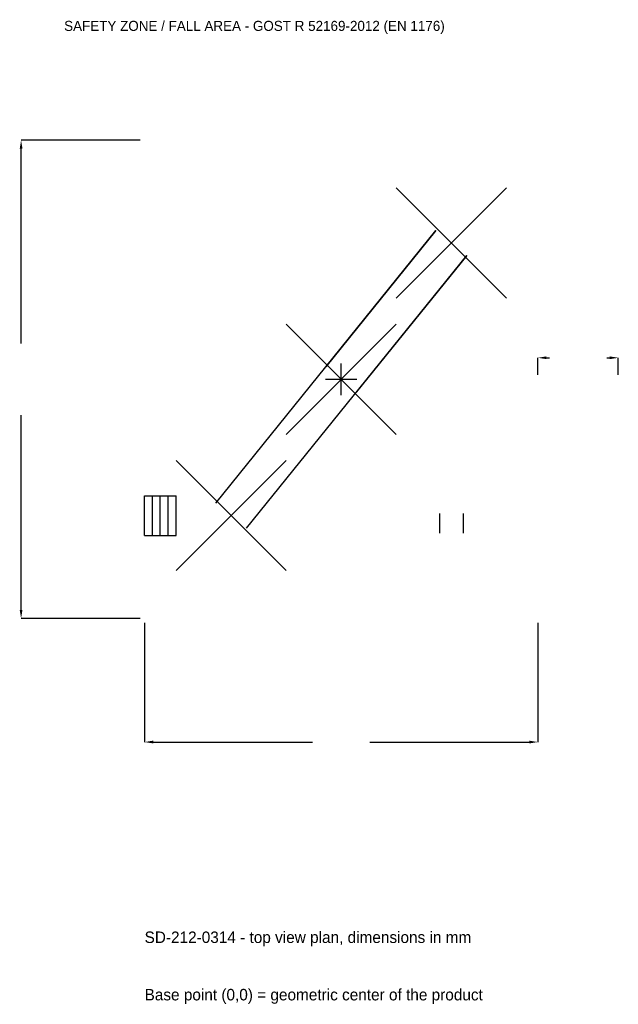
# Model space of a CAD drawing. Extents: x -7195 to 6200, y -13979 to 8043.
import ezdxf

# ---------------------------------------------------------------- set-up
doc = ezdxf.new("R2010")
doc.units = 0
for name, color, linetype in [('GP_MAF_zona_bezopasnosti', 1, 'Continuous'), ('ZSK_DANNYE', 3, 'Continuous'), ('ZSK_KONTUR', 7, 'Continuous'), ('ZSK_RAZMERY', 8, 'Continuous')]:
    doc.layers.add(name, color=color, linetype=linetype)
doc.dimstyles.new('ORION', dxfattribs={"dimtxt": 321, "dimasz": 192.6, "dimexe": 1.25, "dimexo": 96.3, "dimtad": 1, "dimcen": 2.5, "dimazin": 3, "dimtfac": 1, "dimtmove": 0, "dimatfit": 3})

# ---------------------------------------------------------------- blocks, each defined once
blk = doc.blocks.new('_CLOSEDFILLED')
at = {"color": 0, "linetype": 'BYBLOCK'}
blk.add_solid([(-1, 0.16), (0, 0), (-1, -0.16)], dxfattribs=at)
blk = doc.blocks.new('*D1')
for p, q in [((-4400, -5446.3), (-4400, -8113)), ((4400, -5446.3), (4400, -8113)), ((-4207.4, -8113), (-642, -8113)), ((642, -8113), (4207.4, -8113))]:
    blk.add_line(p, q)
at = {"layer": 'Defpoints'}
for p in [(-4400, -5350), (4400, -5350), (-4400, -8113)]:
    blk.add_point(p, dxfattribs=at)
at = {"layer": 'ZSK_RAZMERY', "xscale": 192.6, "yscale": 192.6, "rotation": 180}
blk.add_blockref('_CLOSEDFILLED', (-4400, -8113), dxfattribs=at)
at = {"layer": 'ZSK_RAZMERY', "xscale": 192.6, "yscale": 192.6}
blk.add_blockref('_CLOSEDFILLED', (4400, -8113), dxfattribs=at)
blk = doc.blocks.new('*D2')
for p, q in [((-4496.3, 5350), (-7163, 5350)), ((-7163, 802.5), (-7163, 5157.4)), ((-7163, -5157.4), (-7163, -802.5)), ((-4496.3, -5350), (-7163, -5350))]:
    blk.add_line(p, q)
at = {"layer": 'Defpoints'}
for p in [(-4400, 5350), (-7163, -5350), (-4400, -5350)]:
    blk.add_point(p, dxfattribs=at)
at = {"layer": 'ZSK_RAZMERY', "xscale": 192.6, "yscale": 192.6}
for p, rotation in [((-7163, 5350), 90), ((-7163, -5350), 270)]:
    blk.add_blockref('_CLOSEDFILLED', p, dxfattribs=dict(at, rotation=rotation))
blk = doc.blocks.new('*D3')
for p, q in [((4400, 96.3), (4400, 481.5)), ((4592.6, 481.5), (4658, 481.5)), ((5942, 481.5), (6007.4, 481.5)), ((6200, 96.3), (6200, 481.5))]:
    blk.add_line(p, q)
at = {"layer": 'Defpoints'}
for p in [(4400, 481.5), (4400, 0), (6200, 0)]:
    blk.add_point(p, dxfattribs=at)
at = {"layer": 'ZSK_RAZMERY', "xscale": 192.6, "yscale": 192.6, "rotation": 180}
blk.add_blockref('_CLOSEDFILLED', (4400, 481.5), dxfattribs=at)
at = {"layer": 'ZSK_RAZMERY', "xscale": 192.6, "yscale": 192.6}
blk.add_blockref('_CLOSEDFILLED', (6200, 481.5), dxfattribs=at)
blk = doc.blocks.new('B1')
at = {"layer": 'ZSK_KONTUR'}
for p, q in [((1232, 1816), (3696, 4280)), ((1232, 4280), (3696, 1816)), ((-2808.913, -2769.172), (2119.087, 3326.828)), ((2119.087, 3326.828), (-344.913, 278.828)), ((-2119.087, -3326.828), (2808.913, 2769.172)), ((2808.913, 2769.172), (344.913, -278.828)), ((-1232, -1232), (1232, 1232)), ((-1232, 1232), (1232, -1232)), ((-3696, -4280), (-1232, -1816)), ((-3696, -1816), (-1232, -4280)), ((-4400, -2604.48), (-3696, -2604.48)), ((-4400, -3491.52), (-4400, -2604.48)), ((-4224, -3491.52), (-4224, -2604.48)), ((-4048, -3491.52), (-4048, -2604.48)), ((-3872, -3491.52), (-3872, -2604.48)), ((-3696, -3491.52), (-3696, -2604.48)), ((2197.888, -2999), (2197.888, -3442.52)), ((2730.112, -2999), (2730.112, -3442.52)), ((-4400, -3491.52), (-3696, -3491.52))]:
    blk.add_line(p, q, dxfattribs=at)
at = {"layer": 'ZSK_RAZMERY'}
for p, q in [((0, -352), (0, 352)), ((-352, 0), (352, 0))]:
    blk.add_line(p, q, dxfattribs=at)
at = {"layer": 'GP_MAF_zona_bezopasnosti', "color": 1}
blk.add_text('SAFETY ZONE / FALL AREA - GOST R 52169-2012 (EN 1176)', height=224.7, dxfattribs=at).set_placement((-6200, 7792))
at = {"layer": 'ZSK_RAZMERY'}
dim = blk.add_linear_dim(base=(-7163, -5350), p1=(-4400, -5350), p2=(-4400, 5350), angle=90, dimstyle='ORION', dxfattribs=at)
dim.commit()
dim.dimension.update_dxf_attribs({"geometry": '*D2', "text_midpoint": (-7163, 0)})
for base, p1, p2, picture, middle in [((4400, 481.5), (4400, 0), (6200, 0), '*D3', (5300, 481.5)), ((-4400, -8113), (-4400, -5350), (4400, -5350), '*D1', (0, -8113))]:
    dim = blk.add_linear_dim(base=base, p1=p1, p2=p2, dimstyle='ORION', dxfattribs=at)
    dim.commit()
    dim.dimension.update_dxf_attribs({"geometry": picture, "text_midpoint": middle})

msp = doc.modelspace()

# ---------------------------------------------------------------- block references
msp.add_blockref('B1', (0, 0))

# ---------------------------------------------------------------- texts
at = {"layer": 'ZSK_DANNYE', "color": 3}
msp.add_text('SD-212-0314 - top view plan, dimensions in mm', height=256.8, dxfattribs=at).set_placement((-4400, -12607))
at = {"layer": 'ZSK_DANNYE', "color": 7}
msp.add_text('Base point (0,0) = geometric center of the product', height=256.8, dxfattribs=at).set_placement((-4400, -13891))

doc.saveas('drawing.dxf')
